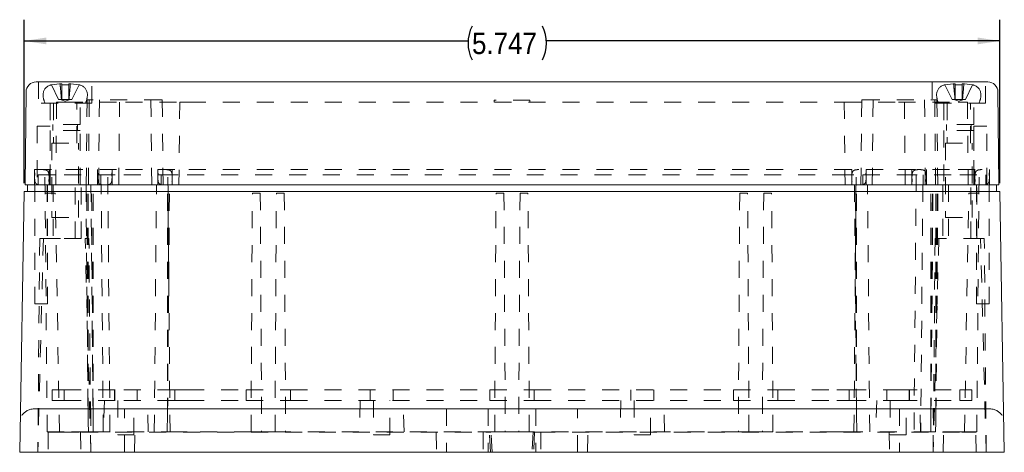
# Model space of a CAD drawing. Header units: inches. Extents: x 0.3 to 33.9, y 0.2 to 21.7.
# Tile 3 of 17: x 6.3 to 12.1, y 5.9 to 8.5. Entities that reach past the tile are written whole.
import ezdxf

# ---------------------------------------------------------------- set-up
doc = ezdxf.new("R2010")
doc.units = ezdxf.units.IN
doc.header["$MEASUREMENT"] = 0
doc.linetypes.add('SLD-Dashed', pattern=[0.075, 0.05, -0.025])
doc.linetypes.add('SLD-Solid', pattern=[0])
doc.layers.add('SLD-0', color=7, linetype='SLD-Solid')
doc.styles.add('SLDTEXTSTYLE1', font='GOTHIC.TTF', dxfattribs={"width": 0.913})
doc.dimstyles.new('SLDDIMSTYLE0', dxfattribs={"dimtxt": 0.125, "dimasz": 0.13, "dimexe": 0, "dimexo": 0.0625, "dimgap": 0.03125, "dimtad": 0, "dimtih": 1, "dimtoh": 1, "dimdec": 3, "dimrnd": 1e-09, "dimzin": 12, "dimdsep": 46, "dimtxsty": 'SLDTEXTSTYLE1', "dimsah": 1, "dimcen": 0.09, "dimadec": 0, "dimazin": 3, "dimtfac": 1, "dimtdec": 3, "dimtofl": 0, "dimtmove": 0, "dimatfit": 3, "dimfxl": 0, "dimfrac": 2, "dimtolj": 1, "dimtzin": 12, "dimarcsym": 0})

# ---------------------------------------------------------------- blocks, each defined once
blk = doc.blocks.new('*D12')
at = {"layer": 'SLD-0'}
for p, q in [((6.3492, 7.4962), (6.3492, 8.4582)), ((12.0962, 7.4962), (12.0962, 8.4582)), ((6.3492, 8.3332), (8.9637, 8.3332)), ((12.0962, 8.3332), (9.4262, 8.3332))]:
    blk.add_line(p, q, dxfattribs=at)
for centre, start, end in [((9.1856, 8.3205), 153.43495, 206.56505), ((9.2043, 8.3205), 333.43495, 26.56505)]:
    blk.add_arc(centre, 0.2219, start, end, dxfattribs=at)
for points in [[(6.3492, 8.3332), (6.4792, 8.3132), (6.4792, 8.3532)], [(12.0962, 8.3332), (11.9662, 8.3532), (11.9662, 8.3132)]]:
    blk.add_solid(points, dxfattribs=at)
at = {"layer": 'SLD-0', "insert": (8.9872, 8.3809, 0.0039), "char_height": 0.125, "attachment_point": 1, "style": 'SLDTEXTSTYLE1'}
blk.add_mtext('5.747', dxfattribs=at)

msp = doc.modelspace()

# ---------------------------------------------------------------- linework, layer by layer
at = {"color": 7, "linetype": 'SLD-Solid', "lineweight": 15}
for p, q in [((6.419, 8.0916), (6.5907, 8.0916)), ((6.5907, 8.0916), (11.8547, 8.0916)), ((11.8547, 8.0916), (12.0264, 8.0916)), ((6.36, 8.0332), (6.3547, 7.4856)), ((12.0854, 8.0332), (12.0907, 7.4856)), ((6.3547, 7.4856), (6.5907, 7.4856)), ((6.3689, 7.4856), (6.3689, 7.4462)), ((6.5907, 7.4856), (11.8547, 7.4856)), ((11.8547, 7.4856), (12.0907, 7.4856)), ((12.0765, 7.4856), (12.0765, 7.4462)), ((6.3224, 5.9112), (6.3492, 7.4462)), ((6.3492, 7.4462), (6.5852, 7.4462)), ((6.5852, 7.4462), (11.8602, 7.4462)), ((11.8602, 7.4462), (12.0962, 7.4462)), ((12.123, 5.9112), (12.0962, 7.4462)), ((6.4082, 6.1671), (6.5372, 6.1671)), ((6.5372, 6.1671), (6.6857, 6.1671)), ((6.6857, 6.1671), (11.7597, 6.1671)), ((11.7597, 6.1671), (11.9082, 6.1671)), ((11.9082, 6.1671), (12.0372, 6.1671)), ((6.3224, 5.9112), (6.3314, 5.9112)), ((6.4955, 5.9112), (6.3314, 5.9112)), ((6.6857, 5.9112), (6.4955, 5.9112)), ((11.7597, 5.9112), (6.6857, 5.9112)), ((11.9499, 5.9112), (11.7597, 5.9112)), ((12.114, 5.9112), (11.9499, 5.9112)), ((12.114, 5.9112), (12.123, 5.9112))]:
    msp.add_line(p, q, dxfattribs=at)
at = {"color": 7, "linetype": 'SLD-Dashed', "lineweight": 0}
for p, q in [((6.4332, 8.0916), (6.4332, 7.9666)), ((6.557, 8.0808), (6.5093, 8.0743)), ((6.5093, 8.0743), (6.552, 7.9887)), ((6.557, 8.0808), (6.5704, 8.0808)), ((6.5704, 8.0743), (6.5704, 8.0808)), ((6.611, 8.0743), (6.5704, 8.0743)), ((6.5704, 8.0743), (6.5704, 7.9887)), ((6.611, 8.0808), (6.611, 8.0743)), ((6.611, 8.0808), (6.6245, 8.0808)), ((6.611, 8.0743), (6.611, 7.9887)), ((6.6721, 8.0743), (6.6245, 8.0808)), ((6.6721, 8.0743), (6.6294, 7.9887)), ((6.7482, 7.9666), (6.7482, 8.0916)), ((11.6972, 8.0916), (11.6972, 7.9666)), ((11.821, 8.0808), (11.7733, 8.0743)), ((11.7733, 8.0743), (11.816, 7.9887)), ((11.821, 8.0808), (11.8344, 8.0808)), ((11.8344, 8.0743), (11.8344, 8.0808)), ((11.875, 8.0743), (11.8344, 8.0743)), ((11.8344, 8.0743), (11.8344, 7.9887)), ((11.875, 8.0808), (11.875, 8.0743)), ((11.875, 8.0808), (11.8885, 8.0808)), ((11.875, 8.0743), (11.875, 7.9887)), ((11.9361, 8.0743), (11.8885, 8.0808)), ((11.9361, 8.0743), (11.8934, 7.9887)), ((12.0122, 7.9666), (12.0122, 8.0916)), ((6.7482, 7.9666), (6.4332, 7.9666)), ((6.5022, 7.9666), (6.5022, 7.8406)), ((6.5218, 7.9666), (6.5218, 7.7304)), ((6.5394, 7.9736), (6.5347, 7.4856)), ((6.5394, 7.9736), (6.5937, 7.9736)), ((6.552, 7.9887), (6.5686, 7.9887)), ((6.5607, 7.9887), (6.5907, 7.9789)), ((6.5686, 7.9887), (6.5704, 7.9887)), ((6.5704, 7.9887), (6.611, 7.9887)), ((6.5907, 7.9789), (6.6207, 7.9887)), ((6.5937, 7.9736), (6.9457, 7.9736)), ((6.611, 7.9887), (6.6128, 7.9887)), ((6.6128, 7.9887), (6.6294, 7.9887)), ((6.6596, 7.7304), (6.6596, 7.9666)), ((6.6792, 7.8406), (6.6792, 7.9666)), ((6.7192, 7.9866), (6.7143, 7.4856)), ((6.7263, 7.9866), (6.7192, 7.9866)), ((7.155, 7.9866), (6.7263, 7.9866)), ((6.7321, 7.9866), (6.7273, 7.4856)), ((6.7877, 7.4856), (6.7925, 7.9866)), ((6.9057, 7.4856), (6.9104, 7.9736)), ((6.9457, 7.9736), (7.2654, 7.9736)), ((7.0959, 7.9866), (7.1007, 7.4856)), ((7.1622, 7.9866), (7.155, 7.9866)), ((7.167, 7.4856), (7.1622, 7.9866)), ((7.2654, 7.9736), (7.2607, 7.4856)), ((7.2654, 7.9736), (7.3197, 7.9736)), ((7.3197, 7.9736), (11.1257, 7.9736)), ((9.3287, 7.9836), (9.1167, 7.9836)), ((9.1167, 7.9836), (9.1167, 7.9736)), ((9.3287, 7.9736), (9.3287, 7.9836)), ((11.1257, 7.9736), (11.18, 7.9736)), ((11.18, 7.9736), (11.1847, 7.4856)), ((11.18, 7.9736), (11.4997, 7.9736)), ((11.2832, 7.9866), (11.2784, 7.4856)), ((11.2832, 7.9866), (11.2904, 7.9866)), ((11.2904, 7.9866), (11.7191, 7.9866)), ((11.3495, 7.9866), (11.3447, 7.4856)), ((11.4997, 7.9736), (11.8517, 7.9736)), ((11.535, 7.9736), (11.5397, 7.4856)), ((11.6529, 7.9866), (11.6577, 7.4856)), ((12.0122, 7.9666), (11.6972, 7.9666)), ((11.7181, 7.4856), (11.7133, 7.9866)), ((11.7191, 7.9866), (11.7262, 7.9866)), ((11.7311, 7.4856), (11.7262, 7.9866)), ((11.7662, 7.9666), (11.7662, 7.8406)), ((11.7858, 7.9666), (11.7858, 7.7304)), ((11.816, 7.9887), (11.8326, 7.9887)), ((11.8247, 7.9887), (11.8547, 7.9789)), ((11.8326, 7.9887), (11.8344, 7.9887)), ((11.8344, 7.9887), (11.875, 7.9887)), ((11.8517, 7.9736), (11.906, 7.9736)), ((11.8547, 7.9789), (11.8847, 7.9887)), ((11.875, 7.9887), (11.8768, 7.9887)), ((11.8768, 7.9887), (11.8934, 7.9887)), ((11.906, 7.9736), (11.9107, 7.4856)), ((11.9236, 7.7304), (11.9236, 7.9666)), ((11.9432, 7.8406), (11.9432, 7.9666)), ((6.6792, 7.8406), (6.5022, 7.8406)), ((6.5182, 7.8406), (6.5182, 7.8066)), ((6.6632, 7.8066), (6.6632, 7.8406)), ((11.9432, 7.8406), (11.7662, 7.8406)), ((11.7822, 7.8406), (11.7822, 7.8066)), ((11.9272, 7.8066), (11.9272, 7.8406)), ((6.4247, 7.8306), (6.5017, 7.8306)), ((6.4247, 7.8306), (6.4247, 7.4856)), ((6.5017, 7.4856), (6.5017, 7.8306)), ((6.6792, 7.8066), (6.5022, 7.8066)), ((6.5022, 7.8066), (6.5022, 7.4856)), ((6.6792, 7.4856), (6.6792, 7.8066)), ((11.9432, 7.8066), (11.7662, 7.8066)), ((11.7662, 7.8066), (11.7662, 7.4856)), ((11.9432, 7.4856), (11.9432, 7.8066)), ((12.0207, 7.8306), (11.9437, 7.8306)), ((11.9437, 7.8306), (11.9437, 7.4856)), ((12.0207, 7.4856), (12.0207, 7.8306)), ((6.512, 7.7304), (6.6694, 7.7304)), ((6.512, 7.7304), (6.512, 7.2934)), ((6.6694, 7.2934), (6.6694, 7.7304)), ((11.776, 7.7304), (11.9334, 7.7304)), ((11.776, 7.7304), (11.776, 7.2934)), ((11.9334, 7.2934), (11.9334, 7.7304)), ((6.4103, 7.5756), (6.4103, 7.4856)), ((6.4103, 7.5756), (6.5937, 7.5756)), ((6.4312, 7.5447), (6.4312, 7.4856)), ((6.4312, 7.5447), (6.5852, 7.5447)), ((6.4844, 6.0312), (6.4712, 7.5447)), ((6.4953, 7.5756), (6.4953, 7.4856)), ((6.5852, 7.5447), (6.9352, 7.5447)), ((6.5937, 7.5756), (6.9457, 7.5756)), ((6.7813, 7.4856), (6.7813, 7.5756)), ((6.8012, 7.4856), (6.8012, 7.5447)), ((6.8544, 6.0312), (6.8412, 7.5447)), ((6.8663, 7.4856), (6.8663, 7.5756)), ((6.9352, 7.5447), (7.1552, 7.5447)), ((6.9457, 7.5756), (7.1363, 7.5756)), ((7.1363, 7.5756), (7.1363, 7.4856)), ((7.1363, 7.5756), (7.3197, 7.5756)), ((7.1552, 7.5447), (7.1552, 7.4856)), ((7.1552, 7.5447), (7.3092, 7.5447)), ((7.2084, 6.0312), (7.1952, 7.5447)), ((7.2213, 7.5756), (7.2213, 7.4856)), ((7.3092, 7.5447), (11.1362, 7.5447)), ((7.3197, 7.5756), (11.1257, 7.5756)), ((11.1257, 7.5756), (11.3091, 7.5756)), ((11.1362, 7.5447), (11.2902, 7.5447)), ((11.2241, 7.5756), (11.2241, 7.4856)), ((11.237, 6.0312), (11.2502, 7.5447)), ((11.2902, 7.5447), (11.2902, 7.4856)), ((11.2902, 7.5447), (11.5102, 7.5447)), ((11.3091, 7.5756), (11.3091, 7.4856)), ((11.3091, 7.5756), (11.4997, 7.5756)), ((11.4997, 7.5756), (11.8517, 7.5756)), ((11.5102, 7.5447), (11.8602, 7.5447)), ((11.5791, 7.5756), (11.5791, 7.4856)), ((11.6042, 7.5447), (11.591, 6.0312)), ((11.6442, 7.5447), (11.6442, 7.4856)), ((11.6641, 7.5756), (11.6641, 7.4856)), ((11.8517, 7.5756), (12.0351, 7.5756)), ((11.8602, 7.5447), (12.0142, 7.5447)), ((11.9501, 7.5756), (11.9501, 7.4856)), ((11.961, 6.0312), (11.9742, 7.5447)), ((12.0142, 7.5447), (12.0142, 7.4856)), ((12.0351, 7.5756), (12.0351, 7.4856)), ((6.4122, 7.4856), (6.4122, 6.7856)), ((6.4852, 7.4856), (6.4852, 7.1706)), ((6.4852, 7.4856), (6.4852, 7.1706)), ((6.4872, 6.7856), (6.4872, 7.4856)), ((6.5202, 7.4856), (6.5202, 7.1706)), ((6.6502, 7.1706), (6.6502, 7.4856)), ((6.6852, 7.1706), (6.6852, 7.4856)), ((6.6852, 7.1706), (6.6852, 7.4856)), ((6.7131, 7.4856), (6.7249, 6.1322)), ((6.7249, 6.1322), (6.7177, 7.4856)), ((6.7249, 6.1322), (6.7249, 7.4856)), ((6.7424, 7.4856), (6.7543, 6.1322)), ((6.7543, 6.1322), (6.7455, 7.4856)), ((6.7543, 6.1322), (6.7543, 7.4856)), ((6.8149, 6.0312), (6.8022, 7.4856)), ((7.1155, 6.0312), (7.1282, 7.4856)), ((7.1934, 6.1322), (7.2005, 7.4856)), ((7.1934, 6.1322), (7.1934, 7.4856)), ((7.1934, 6.1322), (7.2052, 7.4856)), ((11.2402, 7.4856), (11.252, 6.1322)), ((11.252, 6.1322), (11.2449, 7.4856)), ((11.252, 6.1322), (11.252, 7.4856)), ((11.3299, 6.0312), (11.3172, 7.4856)), ((11.6432, 7.4856), (11.6305, 6.0312)), ((11.6911, 6.1322), (11.6999, 7.4856)), ((11.6911, 6.1322), (11.6911, 7.4856)), ((11.6911, 6.1322), (11.703, 7.4856)), ((11.7205, 6.1322), (11.7277, 7.4856)), ((11.7205, 6.1322), (11.7205, 7.4856)), ((11.7205, 6.1322), (11.7323, 7.4856)), ((11.7602, 7.4856), (11.7602, 7.1706)), ((11.7602, 7.4856), (11.7602, 7.1706)), ((11.7952, 7.4856), (11.7952, 7.1706)), ((11.9252, 7.1706), (11.9252, 7.4856)), ((11.9582, 7.4856), (11.9582, 6.7856)), ((11.9602, 7.1706), (11.9602, 7.4856)), ((11.9602, 7.1706), (11.9602, 7.4856)), ((12.0332, 6.7856), (12.0332, 7.4856)), ((6.4721, 7.4377), (6.5321, 7.4377)), ((6.5567, 6.0312), (6.5321, 7.4377)), ((7.6851, 6.0312), (7.693, 7.4377)), ((7.693, 7.4377), (7.74, 7.4377)), ((7.74, 7.4377), (7.7478, 6.0312)), ((7.8266, 6.0312), (7.8344, 7.4377)), ((7.8344, 7.4377), (7.8814, 7.4377)), ((7.8814, 7.4377), (7.8893, 6.0312)), ((9.1206, 6.0312), (9.1285, 7.4377)), ((9.1285, 7.4377), (9.1755, 7.4377)), ((9.1755, 7.4377), (9.1833, 6.0312)), ((9.2699, 7.4377), (9.2621, 6.0312)), ((9.3169, 7.4377), (9.2699, 7.4377)), ((9.3248, 6.0312), (9.3169, 7.4377)), ((10.564, 7.4377), (10.5561, 6.0312)), ((10.611, 7.4377), (10.564, 7.4377)), ((10.6188, 6.0312), (10.611, 7.4377)), ((10.7054, 7.4377), (10.6976, 6.0312)), ((10.7524, 7.4377), (10.7054, 7.4377)), ((10.7603, 6.0312), (10.7524, 7.4377)), ((11.8887, 6.0312), (11.9133, 7.4377)), ((11.9733, 7.4377), (11.9133, 7.4377)), ((6.512, 7.2934), (6.6694, 7.2934)), ((11.776, 7.2934), (11.9334, 7.2934)), ((6.4622, 7.1706), (6.4292, 5.9112)), ((6.4402, 7.1706), (6.4292, 5.9112)), ((6.4622, 7.1706), (6.4402, 7.1706)), ((6.4622, 7.1706), (6.5852, 7.1706)), ((6.5852, 7.1706), (6.7082, 7.1706)), ((6.6852, 7.1706), (6.5852, 7.1706)), ((6.7302, 7.1706), (6.7082, 7.1706)), ((6.7412, 5.9112), (6.7082, 7.1706)), ((6.7412, 5.9112), (6.7302, 7.1706)), ((11.7372, 7.1706), (11.7042, 5.9112)), ((11.7152, 7.1706), (11.7042, 5.9112)), ((11.7152, 7.1706), (11.7372, 7.1706)), ((11.9832, 7.1706), (11.7372, 7.1706)), ((11.9832, 7.1706), (12.0052, 7.1706)), ((12.0162, 5.9112), (11.9832, 7.1706)), ((12.0162, 5.9112), (12.0052, 7.1706)), ((6.4122, 6.7856), (6.4872, 6.7856)), ((12.0332, 6.7856), (11.9582, 6.7856)), ((6.5128, 6.2788), (6.5128, 6.2163)), ((6.5128, 6.2788), (6.5852, 6.2788)), ((6.5835, 6.2788), (6.5835, 6.2163)), ((6.5852, 6.2788), (6.9352, 6.2788)), ((6.8802, 6.2788), (6.8802, 6.2163)), ((6.8828, 6.2163), (6.8828, 6.2788)), ((6.9352, 6.2788), (7.2368, 6.2788)), ((7.0152, 6.2163), (7.0152, 6.2788)), ((7.2368, 6.2788), (7.2368, 6.2163)), ((7.2368, 6.2788), (7.3092, 6.2788)), ((7.3092, 6.2788), (7.6561, 6.2788)), ((7.6561, 6.2788), (7.6561, 6.2163)), ((7.6561, 6.2788), (7.9183, 6.2788)), ((7.9183, 6.2788), (9.0916, 6.2788)), ((7.9183, 6.2788), (7.9183, 6.2163)), ((8.3877, 6.2788), (8.3877, 6.2163)), ((8.5227, 6.2163), (8.5227, 6.2788)), ((9.0916, 6.2788), (9.0916, 6.2163)), ((9.0916, 6.2788), (9.3538, 6.2788)), ((9.3538, 6.2788), (10.5271, 6.2788)), ((9.3538, 6.2788), (9.3538, 6.2163)), ((9.9227, 6.2788), (9.9227, 6.2163)), ((10.0577, 6.2163), (10.0577, 6.2788)), ((10.5271, 6.2788), (10.5271, 6.2163)), ((10.5271, 6.2788), (10.7893, 6.2788)), ((10.7893, 6.2788), (10.7893, 6.2163)), ((10.7893, 6.2788), (11.1362, 6.2788)), ((11.1362, 6.2788), (11.2086, 6.2788)), ((11.2086, 6.2788), (11.2086, 6.2163)), ((11.2086, 6.2788), (11.5102, 6.2788)), ((11.4302, 6.2788), (11.4302, 6.2163)), ((11.5102, 6.2788), (11.8602, 6.2788)), ((11.5626, 6.2788), (11.5626, 6.2163)), ((11.5652, 6.2163), (11.5652, 6.2788)), ((11.8602, 6.2788), (11.9326, 6.2788)), ((11.8619, 6.2788), (11.8619, 6.2163)), ((11.9326, 6.2788), (11.9326, 6.2163)), ((6.5128, 6.2163), (6.5852, 6.2163)), ((6.5852, 6.2163), (6.9352, 6.2163)), ((6.8212, 6.2163), (6.8164, 6.0312)), ((6.9002, 6.2163), (6.9002, 6.0133)), ((6.9352, 6.2163), (7.2368, 6.2163)), ((6.9952, 6.0133), (6.9952, 6.2163)), ((7.079, 6.0312), (7.0742, 6.2163)), ((7.2368, 6.2163), (7.3092, 6.2163)), ((7.3092, 6.2163), (7.6561, 6.2163)), ((7.6561, 6.2163), (7.9183, 6.2163)), ((7.9183, 6.2163), (9.0916, 6.2163)), ((8.3287, 6.2163), (8.3239, 6.0312)), ((8.4077, 6.2163), (8.4077, 6.0133)), ((8.5027, 6.0133), (8.5027, 6.2163)), ((8.5865, 6.0312), (8.5817, 6.2163)), ((9.0916, 6.2163), (9.3538, 6.2163)), ((9.3538, 6.2163), (10.5271, 6.2163)), ((9.8637, 6.2163), (9.8589, 6.0312)), ((9.9427, 6.2163), (9.9427, 6.0133)), ((10.0377, 6.0133), (10.0377, 6.2163)), ((10.1215, 6.0312), (10.1167, 6.2163)), ((10.5271, 6.2163), (10.7893, 6.2163)), ((10.7893, 6.2163), (11.1362, 6.2163)), ((11.1362, 6.2163), (11.2086, 6.2163)), ((11.2086, 6.2163), (11.5102, 6.2163)), ((11.3712, 6.2163), (11.3664, 6.0312)), ((11.4502, 6.2163), (11.4502, 6.0133)), ((11.5102, 6.2163), (11.8602, 6.2163)), ((11.5452, 6.0133), (11.5452, 6.2163)), ((11.629, 6.0312), (11.6242, 6.2163)), ((11.8602, 6.2163), (11.9326, 6.2163)), ((6.7424, 6.1671), (6.7424, 5.9112)), ((6.9392, 5.9112), (6.9392, 6.1671)), ((8.8369, 6.1671), (8.8369, 5.9112)), ((9.082, 6.1671), (9.082, 5.9112)), ((9.3634, 6.1671), (9.3634, 5.9112)), ((9.6085, 5.9112), (9.6085, 6.1671)), ((11.5062, 6.1671), (11.5062, 5.9112)), ((11.703, 5.9112), (11.703, 6.1671)), ((6.7562, 6.0312), (6.7543, 6.1322)), ((11.6892, 6.0312), (11.6911, 6.1322)), ((6.5852, 6.0312), (6.4844, 6.0312)), ((6.4911, 6.0293), (6.4891, 5.9112)), ((6.4924, 6.0293), (6.4911, 6.0293)), ((6.4924, 6.0293), (6.5736, 6.0293)), ((6.5736, 6.0293), (6.6857, 6.0293)), ((6.7275, 6.0312), (6.5852, 6.0312)), ((6.6813, 6.0293), (6.6833, 5.9112)), ((6.6857, 6.0293), (9.069, 6.0293)), ((6.7275, 6.0312), (6.7562, 6.0312)), ((6.7562, 6.0312), (7.1908, 6.0312)), ((6.9002, 6.0133), (6.9477, 6.0133)), ((6.9477, 6.0133), (6.9952, 6.0133)), ((6.9983, 5.9112), (7.0004, 6.0293)), ((7.2084, 6.0312), (7.1908, 6.0312)), ((7.3092, 6.0312), (7.2084, 6.0312)), ((7.6851, 6.0312), (7.3092, 6.0312)), ((7.6851, 6.0312), (7.7478, 6.0312)), ((7.8266, 6.0312), (7.7478, 6.0312)), ((7.8266, 6.0312), (7.8893, 6.0312)), ((9.1206, 6.0312), (7.8893, 6.0312)), ((8.4077, 6.0133), (8.4552, 6.0133)), ((8.4552, 6.0133), (8.5027, 6.0133)), ((8.7758, 6.0293), (8.7778, 5.9112)), ((9.0519, 6.0293), (9.0528, 5.9112)), ((9.0953, 5.9113), (9.0892, 6.0294)), ((9.105, 5.9113), (9.0983, 6.0294)), ((9.1206, 6.0312), (9.1833, 6.0312)), ((9.2621, 6.0312), (9.1833, 6.0312)), ((9.3248, 6.0312), (9.2621, 6.0312)), ((10.5561, 6.0312), (9.3248, 6.0312)), ((9.347, 6.0294), (9.3404, 5.9113)), ((9.3562, 6.0294), (9.35, 5.9113)), ((9.3764, 6.0293), (11.7597, 6.0293)), ((9.3935, 6.0293), (9.3926, 5.9112)), ((9.6676, 5.9112), (9.6696, 6.0293)), ((9.9427, 6.0133), (9.9902, 6.0133)), ((9.9902, 6.0133), (10.0377, 6.0133)), ((10.6188, 6.0312), (10.5561, 6.0312)), ((10.6976, 6.0312), (10.6188, 6.0312)), ((10.7603, 6.0312), (10.6976, 6.0312)), ((11.1362, 6.0312), (10.7603, 6.0312)), ((11.237, 6.0312), (11.1362, 6.0312)), ((11.2546, 6.0312), (11.237, 6.0312)), ((11.6892, 6.0312), (11.2546, 6.0312)), ((11.4451, 6.0293), (11.4471, 5.9112)), ((11.4502, 6.0133), (11.4977, 6.0133)), ((11.4977, 6.0133), (11.5452, 6.0133)), ((11.7179, 6.0312), (11.6892, 6.0312)), ((11.8602, 6.0312), (11.7179, 6.0312)), ((11.7597, 6.0293), (11.8718, 6.0293)), ((11.7621, 5.9112), (11.7641, 6.0293)), ((11.961, 6.0312), (11.8602, 6.0312)), ((11.8718, 6.0293), (11.953, 6.0293)), ((11.9543, 6.0293), (11.953, 6.0293)), ((11.9563, 5.9112), (11.9543, 6.0293))]:
    msp.add_line(p, q, dxfattribs=at)
at = {"color": 7, "linetype": 'SLD-Solid', "lineweight": 15}
for centre, start, end in [((6.419, 8.0326), 90, 179.446), ((12.0264, 8.0326), 0.554, 90)]:
    msp.add_arc(centre, 0.059, start, end, dxfattribs=at)
at = {"color": 7, "linetype": 'SLD-Dashed', "lineweight": 0}
for centre, radius, start, end in [((6.5192, 8.0164), 0.0591, 109.02617, 180), ((6.5513, 7.9233), 0.1575, 105.56925, 109.02617), ((6.6301, 7.9233), 0.1575, 70.97383, 74.44513), ((6.6622, 8.0164), 0.0591, 0, 70.97383), ((11.7832, 8.0164), 0.0591, 109.02617, 180), ((11.8153, 7.9233), 0.1575, 105.56925, 109.02617), ((11.8941, 7.9233), 0.1575, 70.97383, 74.44513), ((11.9262, 8.0164), 0.0591, 0, 70.97383), ((6.5708, 8.0164), 0.1106, 180, 206.715), ((6.6106, 8.0164), 0.1106, 333.285, 0), ((11.8348, 8.0164), 0.1106, 180, 206.715), ((11.8746, 8.0164), 0.1106, 333.285, 0)]:
    msp.add_arc(centre, radius, start, end, dxfattribs=at)
for points, knots in [([(6.5686, 7.9887), (6.5669, 8.0073), (6.564, 8.038), (6.5614, 8.0687), (6.5604, 8.0808)], [0, 0, 0, 0, 0.606637, 1, 1, 1, 1]), ([(6.621, 8.0808), (6.6191, 8.0581), (6.6165, 8.0274), (6.6136, 7.9967), (6.6128, 7.9887)], [0, 0, 0, 0, 0.73688, 1, 1, 1, 1]), ([(11.8326, 7.9887), (11.8309, 8.0073), (11.828, 8.038), (11.8254, 8.0687), (11.8244, 8.0808)], [0, 0, 0, 0, 0.606637, 1, 1, 1, 1]), ([(11.885, 8.0808), (11.8831, 8.0581), (11.8805, 8.0274), (11.8776, 7.9967), (11.8768, 7.9887)], [0, 0, 0, 0, 0.73688, 1, 1, 1, 1]), ([(6.4528, 7.4856), (6.4444, 7.4856), (6.4338, 7.4856), (6.422, 7.4901), (6.4166, 7.4945), (6.4129, 7.5015), (6.4106, 7.5139), (6.4102, 7.5292), (6.4106, 7.5454), (6.4128, 7.5579), (6.418, 7.5674), (6.4269, 7.573), (6.4389, 7.5754), (6.4478, 7.5755), (6.4528, 7.5756)], [0, 0, 0, 0, 0.166582, 0.211463, 0.251088, 0.303263, 0.367196, 0.503142, 0.610338, 0.692701, 0.757709, 0.820899, 0.898366, 1, 1, 1, 1]), ([(6.4528, 7.5756), (6.4579, 7.5755), (6.4668, 7.5754), (6.4787, 7.573), (6.4877, 7.5674), (6.4929, 7.5579), (6.4951, 7.5454), (6.4955, 7.5278), (6.4952, 7.5118), (6.4918, 7.4996), (6.4883, 7.4936), (6.4819, 7.489), (6.4697, 7.4858), (6.4597, 7.4857), (6.4528, 7.4856)], [0, 0, 0, 0, 0.1016255, 0.1790853, 0.2422694, 0.3072719, 0.3896277, 0.4968139, 0.6619311, 0.7084728, 0.7488583, 0.7998277, 0.8616335, 1, 1, 1, 1]), ([(6.8238, 7.4856), (6.8154, 7.4856), (6.8048, 7.4856), (6.793, 7.4901), (6.7876, 7.4945), (6.7839, 7.5015), (6.7816, 7.5139), (6.7812, 7.5292), (6.7816, 7.5454), (6.7838, 7.5579), (6.789, 7.5674), (6.7979, 7.573), (6.8099, 7.5754), (6.8188, 7.5755), (6.8238, 7.5756)], [0, 0, 0, 0, 0.166582, 0.211463, 0.251088, 0.303263, 0.367196, 0.503142, 0.610338, 0.692701, 0.757709, 0.820899, 0.898366, 1, 1, 1, 1]), ([(6.8238, 7.4856), (6.8322, 7.4856), (6.8429, 7.4856), (6.8547, 7.4901), (6.86, 7.4945), (6.8637, 7.5015), (6.8661, 7.5139), (6.8665, 7.5292), (6.866, 7.5454), (6.8639, 7.5579), (6.8587, 7.5674), (6.8497, 7.573), (6.8378, 7.5754), (6.8289, 7.5755), (6.8238, 7.5756)], [0, 0, 0, 0, 0.166582, 0.211463, 0.251088, 0.303263, 0.367196, 0.503142, 0.610338, 0.692701, 0.757709, 0.820899, 0.898366, 1, 1, 1, 1]), ([(7.1788, 7.4856), (7.1704, 7.4856), (7.1598, 7.4856), (7.148, 7.4901), (7.1426, 7.4945), (7.1389, 7.5015), (7.1366, 7.5139), (7.1362, 7.5292), (7.1366, 7.5454), (7.1388, 7.5579), (7.144, 7.5674), (7.1529, 7.573), (7.1649, 7.5754), (7.1738, 7.5755), (7.1788, 7.5756)], [0, 0, 0, 0, 0.166582, 0.211463, 0.251088, 0.303263, 0.367196, 0.503142, 0.610338, 0.692701, 0.757709, 0.820899, 0.898366, 1, 1, 1, 1]), ([(7.1788, 7.5756), (7.1839, 7.5755), (7.1928, 7.5754), (7.2047, 7.573), (7.2137, 7.5674), (7.2189, 7.5579), (7.2211, 7.5454), (7.2215, 7.5278), (7.2212, 7.5118), (7.2178, 7.4996), (7.2143, 7.4936), (7.2079, 7.489), (7.1957, 7.4858), (7.1857, 7.4857), (7.1788, 7.4856)], [0, 0, 0, 0, 0.1016255, 0.1790853, 0.2422694, 0.3072719, 0.3896277, 0.4968139, 0.6619311, 0.7084728, 0.7488583, 0.7998277, 0.8616335, 1, 1, 1, 1]), ([(11.2666, 7.5756), (11.2615, 7.5755), (11.2526, 7.5754), (11.2407, 7.573), (11.2317, 7.5674), (11.2265, 7.5579), (11.2244, 7.5454), (11.2239, 7.5278), (11.2242, 7.5118), (11.2276, 7.4996), (11.2311, 7.4936), (11.2375, 7.489), (11.2497, 7.4858), (11.2597, 7.4857), (11.2666, 7.4856)], [0, 0, 0, 0, 0.101625, 0.179085, 0.242269, 0.307272, 0.389628, 0.496814, 0.661931, 0.708473, 0.748858, 0.799828, 0.861633, 1, 1, 1, 1]), ([(11.2666, 7.4856), (11.275, 7.4856), (11.2856, 7.4856), (11.2974, 7.4901), (11.3028, 7.4945), (11.3065, 7.5015), (11.3088, 7.5139), (11.3092, 7.5292), (11.3088, 7.5454), (11.3066, 7.5579), (11.3014, 7.5674), (11.2925, 7.573), (11.2805, 7.5754), (11.2716, 7.5755), (11.2666, 7.5756)], [0, 0, 0, 0, 0.166582, 0.211463, 0.251088, 0.303263, 0.367196, 0.503142, 0.610338, 0.692701, 0.757709, 0.820899, 0.898366, 1, 1, 1, 1]), ([(11.6216, 7.5756), (11.6165, 7.5755), (11.6076, 7.5754), (11.5957, 7.573), (11.5867, 7.5674), (11.5815, 7.5579), (11.5793, 7.5454), (11.5789, 7.5278), (11.5792, 7.5118), (11.5826, 7.4996), (11.5861, 7.4936), (11.5925, 7.489), (11.6047, 7.4858), (11.6147, 7.4857), (11.6216, 7.4856)], [0, 0, 0, 0, 0.101625, 0.179085, 0.242269, 0.307272, 0.389628, 0.496814, 0.661931, 0.708473, 0.748858, 0.799828, 0.861633, 1, 1, 1, 1]), ([(11.6216, 7.5756), (11.6266, 7.5755), (11.6355, 7.5754), (11.6475, 7.573), (11.6564, 7.5674), (11.6616, 7.5579), (11.6638, 7.5454), (11.6642, 7.5278), (11.664, 7.5118), (11.6606, 7.4996), (11.657, 7.4936), (11.6507, 7.489), (11.6385, 7.4858), (11.6285, 7.4857), (11.6216, 7.4856)], [0, 0, 0, 0, 0.101625, 0.179085, 0.242269, 0.307272, 0.389628, 0.496814, 0.661931, 0.708473, 0.748858, 0.799828, 0.861633, 1, 1, 1, 1]), ([(11.9926, 7.5756), (11.9875, 7.5755), (11.9786, 7.5754), (11.9667, 7.573), (11.9577, 7.5674), (11.9525, 7.5579), (11.9503, 7.5454), (11.9499, 7.5278), (11.9502, 7.5118), (11.9536, 7.4996), (11.9571, 7.4936), (11.9635, 7.489), (11.9757, 7.4858), (11.9857, 7.4857), (11.9926, 7.4856)], [0, 0, 0, 0, 0.101625, 0.179085, 0.242269, 0.307272, 0.389628, 0.496814, 0.661931, 0.708473, 0.748858, 0.799828, 0.861633, 1, 1, 1, 1]), ([(11.9926, 7.4856), (12.001, 7.4856), (12.0116, 7.4856), (12.0234, 7.4901), (12.0288, 7.4945), (12.0325, 7.5015), (12.0348, 7.5139), (12.0352, 7.5292), (12.0348, 7.5454), (12.0326, 7.5579), (12.0274, 7.5674), (12.0185, 7.573), (12.0065, 7.5754), (11.9976, 7.5755), (11.9926, 7.5756)], [0, 0, 0, 0, 0.166582, 0.211463, 0.251088, 0.303263, 0.367196, 0.503142, 0.610338, 0.692701, 0.757709, 0.820899, 0.898366, 1, 1, 1, 1]), ([(9.0885, 6.0293), (9.0885, 6.0293), (9.0888, 6.0293), (9.087, 6.0293), (9.0832, 6.0293), (9.0777, 6.0293), (9.0727, 6.0293), (9.0698, 6.0293), (9.069, 6.0293)], [0, 0, 0, 0, 0.068869, 0.28369, 0.498376, 0.713124, 0.928102, 1, 1, 1, 1]), ([(9.0875, 6.0293), (9.0855, 6.0293), (9.0825, 6.0293), (9.0793, 6.0293), (9.0782, 6.0293)], [0, 0, 0, 0, 0.6739745, 1, 1, 1, 1]), ([(9.0977, 6.0293), (9.0977, 6.0293), (9.098, 6.0293), (9.0962, 6.0293), (9.0931, 6.0293), (9.0905, 6.0293), (9.0897, 6.0293)], [0, 0, 0, 0, 0.121892, 0.476742, 0.83201, 1, 1, 1, 1]), ([(9.3557, 6.0293), (9.3541, 6.0293), (9.3507, 6.0293), (9.3479, 6.0293), (9.3477, 6.0293), (9.3476, 6.0293)], [0, 0, 0, 0, 0.354626, 0.709267, 1, 1, 1, 1]), ([(9.3764, 6.0293), (9.3742, 6.0293), (9.3697, 6.0293), (9.3638, 6.0293), (9.3594, 6.0293), (9.3569, 6.0293), (9.3569, 6.0293), (9.357, 6.0293)], [0, 0, 0, 0, 0.214894, 0.429797, 0.644487, 0.858907, 1, 1, 1, 1])]:
    msp.add_open_spline(points, degree=3, knots=knots, dxfattribs=at)
at = {"color": 7, "linetype": 'SLD-Solid', "lineweight": 15}
for points in [[(6.4082, 6.1671), (6.3991, 6.1671), (6.3907, 6.1656), (6.3754, 6.1608), (6.3685, 6.1575), (6.3564, 6.1502), (6.3511, 6.1461), (6.3442, 6.1397), (6.3421, 6.1375), (6.3383, 6.133), (6.3366, 6.1307), (6.335, 6.1285)], [(12.0372, 6.1671), (12.0463, 6.1671), (12.0547, 6.1656), (12.07, 6.1608), (12.0769, 6.1575), (12.089, 6.1502), (12.0943, 6.1461), (12.1012, 6.1397), (12.1033, 6.1375), (12.1071, 6.133), (12.1088, 6.1307), (12.1104, 6.1285)]]:
    msp.add_open_spline(points, degree=3, knots=[0, 0, 0, 0, 0.25, 0.25, 0.5, 0.5, 0.75, 0.75, 0.875, 0.875, 1, 1, 1, 1], dxfattribs=at)
at = {"color": 7, "linetype": 'SLD-Dashed', "lineweight": 0}
for points in [[(6.7275, 6.0312), (6.7267, 6.0649), (6.7258, 6.0985), (6.7249, 6.1322)], [(7.1908, 6.0312), (7.1917, 6.0649), (7.1926, 6.0985), (7.1934, 6.1322)], [(11.2546, 6.0312), (11.2537, 6.0649), (11.2528, 6.0985), (11.252, 6.1322)], [(11.7179, 6.0312), (11.7188, 6.0649), (11.7196, 6.0985), (11.7205, 6.1322)]]:
    msp.add_open_spline(points, degree=3, dxfattribs=at)

# ---------------------------------------------------------------- dimensions: what is measured, and where the dimension line sits
at = {"layer": 'SLD-0'}
dim = msp.add_linear_dim(base=(12.0962, 8.3332), p1=(6.3492, 7.4462), p2=(12.0962, 7.4462), text='(<>)', dimstyle='SLDDIMSTYLE0', dxfattribs=at)
dim.commit()
dim.dimension.update_dxf_attribs({"geometry": '*D12', "text_midpoint": (9.195, 8.3332), "dimtype": 160})

doc.saveas('drawing.dxf')
